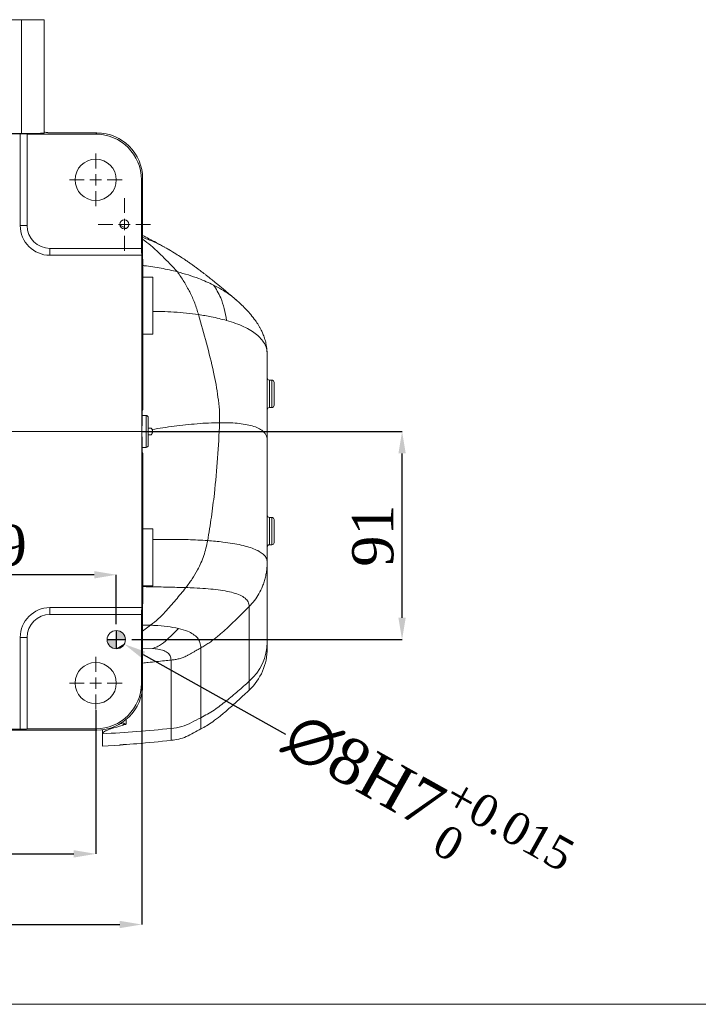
# Model space of a CAD drawing. Header units: millimetres. Extents: x 739 to 2567, y 424 to 1289.
# Tile 49 of 58: x 2304 to 2378, y 1121 to 1229. Entities that reach past the tile are written whole.
import ezdxf

# ---------------------------------------------------------------- set-up
doc = ezdxf.new("R2010")
doc.units = ezdxf.units.MM
doc.header["$PDSIZE"] = -1
doc.layers.add('5', color=7, linetype='Continuous', lineweight=35)
doc.layers.add('5剖面线层', color=2, linetype='Continuous')
doc.styles.add('SLDTEXTSTYLE0', font='TXT', dxfattribs={"width": 0.7})
doc.styles.get("Standard").update_dxf_attribs({"font": 'times.ttf'})
doc.dimstyles.new('SLDDIMSTYLE3', dxfattribs={"dimtxt": 3.5, "dimasz": 2.4, "dimexe": 0, "dimexo": 0.0625, "dimgap": 0.875, "dimtad": 2, "dimlfac": 2, "dimrnd": 1e-09, "dimzin": 12, "dimdsep": 46, "dimtxsty": 'SLDTEXTSTYLE0', "dimsah": 1, "dimcen": 0.09, "dimadec": 0, "dimazin": 3, "dimtfac": 1, "dimtdec": 3, "dimtofl": 0, "dimtmove": 0, "dimatfit": 3, "dimfxl": 1, "dimfrac": 2, "dimtolj": 1, "dimtzin": 12, "dimarcsym": 0})
doc.dimstyles.new('SLDDIMSTYLE4', dxfattribs={"dimtxt": 3.5, "dimasz": 2.4, "dimexe": 0, "dimexo": 0.0625, "dimgap": 0.875, "dimtad": 2, "dimlfac": 2, "dimrnd": 1e-09, "dimzin": 12, "dimdsep": 46, "dimtxsty": 'SLDTEXTSTYLE0', "dimsah": 1, "dimcen": 0.09, "dimadec": 0, "dimazin": 3, "dimtfac": 1, "dimtdec": 3, "dimtmove": 0, "dimatfit": 0, "dimfxl": 1, "dimfrac": 2, "dimtolj": 1, "dimtzin": 12, "dimarcsym": 0})
doc.dimstyles.new('副本 SLDDIMSTYLE5', dxfattribs={"dimtxt": 5, "dimasz": 2.4, "dimexe": 0, "dimexo": 0.0625, "dimgap": 0.875, "dimtad": 0, "dimtih": 1, "dimtoh": 1, "dimlfac": 4, "dimrnd": 1e-09, "dimdsep": 46, "dimtxsty": 'Standard', "dimsah": 1, "dimcen": 0, "dimadec": 0, "dimazin": 2, "dimtol": 1, "dimtp": 0.015, "dimtm": 1e-09, "dimtfac": 1, "dimtdec": 3, "dimtmove": 0, "dimatfit": 3, "dimfxl": 1, "dimfrac": 2, "dimtolj": 1, "dimtzin": 0, "dimarcsym": 0})

# ---------------------------------------------------------------- blocks, each defined once
blk = doc.blocks.new('*D100')
at = {"layer": '5', "color": 0, "lineweight": -2}
for p, q in [((2317.07, 1183.79), (2345.48, 1183.79)), ((2345.48, 1163.44), (2345.48, 1181.39)), ((2315.92, 1161.04), (2345.48, 1161.04))]:
    blk.add_line(p, q, dxfattribs=at)
at = {"layer": '5', "color": 0}
for points in [[(2345.88, 1181.39), (2345.08, 1181.39), (2345.48, 1183.79)], [(2345.08, 1163.44), (2345.88, 1163.44), (2345.48, 1161.04)]]:
    blk.add_solid(points, dxfattribs=at)
at = {"layer": 'Defpoints', "color": 0}
for p in [(2317.01, 1183.79), (2345.48, 1183.79), (2315.86, 1161.04)]:
    blk.add_point(p, dxfattribs=at)
at = {"layer": '5', "color": 0, "lineweight": 5, "insert": (2340.02, 1172.41), "char_height": 4.5, "attachment_point": 2, "rotation": 90}
blk.add_mtext('\\A1;91', dxfattribs=at)
blk = doc.blocks.new('*D102')
at = {"layer": '5', "color": 0, "lineweight": -2}
for p, q in [((2284.48, 1151.32), (2284.48, 1168.13)), ((2311.83, 1168.13), (2286.88, 1168.13)), ((2314.23, 1162.73), (2314.23, 1168.13))]:
    blk.add_line(p, q, dxfattribs=at)
at = {"layer": '5', "color": 0}
for points in [[(2286.88, 1168.53), (2286.88, 1167.73), (2284.48, 1168.13)], [(2311.83, 1167.73), (2311.83, 1168.53), (2314.23, 1168.13)]]:
    blk.add_solid(points, dxfattribs=at)
at = {"layer": 'Defpoints', "color": 0}
for p in [(2284.48, 1168.13), (2314.23, 1162.66), (2284.48, 1151.26)]:
    blk.add_point(p, dxfattribs=at)
at = {"layer": '5', "color": 0, "lineweight": 5, "insert": (2299.36, 1173.6), "char_height": 4.5, "attachment_point": 2}
blk.add_mtext('\\A1;119', dxfattribs=at)
blk = doc.blocks.new('*D107')
at = {"layer": '5', "color": 0, "lineweight": -2}
for p, q in [((2256.98, 1153.35), (2256.98, 1137.63)), ((2311.98, 1153.35), (2311.98, 1137.63)), ((2290.15, 1144.83), (2278.81, 1144.83)), ((2278.81, 1144.83), (2278.81, 1138.51)), ((2290.15, 1138.51), (2290.15, 1144.83)), ((2278.81, 1138.51), (2290.15, 1138.51)), ((2259.38, 1137.63), (2309.58, 1137.63))]:
    blk.add_line(p, q, dxfattribs=at)
at = {"layer": '5', "color": 0}
for points in [[(2259.38, 1138.03), (2259.38, 1137.23), (2256.98, 1137.63)], [(2309.58, 1137.23), (2309.58, 1138.03), (2311.98, 1137.63)]]:
    blk.add_solid(points, dxfattribs=at)
at = {"layer": 'Defpoints', "color": 0}
for p in [(2256.98, 1153.41), (2311.98, 1153.41), (2311.98, 1137.63)]:
    blk.add_point(p, dxfattribs=at)
at = {"layer": '5', "color": 0, "lineweight": 5, "insert": (2284.48, 1143.96), "char_height": 4.5, "attachment_point": 2}
blk.add_mtext('\\A1;220', dxfattribs=at)
blk = doc.blocks.new('*D108')
at = {"layer": '5', "color": 0, "lineweight": -2}
for p, q in [((2317.01, 1164.48), (2317.01, 1129.91)), ((2251.98, 1156.22), (2251.98, 1129.91)), ((2290.16, 1137.11), (2278.83, 1137.11)), ((2278.83, 1137.11), (2278.83, 1130.78)), ((2290.16, 1130.78), (2290.16, 1137.11)), ((2254.38, 1129.91), (2314.61, 1129.91)), ((2278.83, 1130.78), (2290.16, 1130.78))]:
    blk.add_line(p, q, dxfattribs=at)
at = {"layer": '5', "color": 0}
for points in [[(2254.38, 1130.31), (2254.38, 1129.51), (2251.98, 1129.91)], [(2314.61, 1129.51), (2314.61, 1130.31), (2317.01, 1129.91)]]:
    blk.add_solid(points, dxfattribs=at)
at = {"layer": 'Defpoints', "color": 0}
for p in [(2317.01, 1164.54), (2251.98, 1156.29), (2317.01, 1129.91)]:
    blk.add_point(p, dxfattribs=at)
at = {"layer": '5', "color": 0, "lineweight": 5, "insert": (2284.5, 1136.24), "char_height": 4.5, "attachment_point": 2}
blk.add_mtext('\\A1;260', dxfattribs=at)
blk = doc.blocks.new('SW_CENTERMARKSYMBOL_1')
at = {"layer": '5', "color": 0, "lineweight": 5}
for p, q in [((0, 2.5), (0, 5.75)), ((-2.5, 0), (-5.75, 0)), ((0, 0), (-1.25, 0)), ((0, 0), (0, 1.25)), ((0, 0), (0, -1.25)), ((0, 0), (1.25, 0)), ((2.5, 0), (5.75, 0)), ((0, -2.5), (0, -5.75))]:
    blk.add_line(p, q, dxfattribs=at)
blk = doc.blocks.new('*D136')
at = {"color": 0, "lineweight": -2}
blk.add_line((2332.76, 1150.67), (2317.2, 1159.38), dxfattribs=at)
at = {"color": 0}
blk.add_solid([(2317.4, 1159.73), (2317, 1159.03), (2315.11, 1160.55)], dxfattribs=at)
at = {"layer": 'Defpoints', "color": 0}
for p in [(2313.36, 1161.53), (2315.11, 1160.55)]:
    blk.add_point(p, dxfattribs=at)
at = {"color": 0, "insert": (2347.99, 1143.13), "char_height": 5, "attachment_point": 5, "rotation": 330.7595}
blk.add_mtext('\\A1;{\\A1;∅8H7{}{\\H0.71x;\\C2;\\S+0.015^  0;}}', dxfattribs=at)

msp = doc.modelspace()

# ---------------------------------------------------------------- hatches: boundary and pattern name
at = {"layer": '5剖面线层'}
h = msp.add_hatch(color=0, dxfattribs=at)
h.dxf.hatch_style = 1
h.paths.add_polyline_path([(2314.233334, 1162.038518, -0.4142135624), (2315.233334, 1161.038518), (2314.233334, 1161.038518)])
h.paths.add_polyline_path([(2313.233334, 1161.038518), (2314.233334, 1161.038518), (2314.233334, 1160.053682), (2314.233334, 1160.038518, -0.4142135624)])

# ---------------------------------------------------------------- linework, layer by layer
at = {"color": 7, "linetype": 'Continuous', "lineweight": 5}
for p, q in [((2265.108334, 1228.788518), (2303.858334, 1228.788518)), ((2303.858334, 1216.34089), (2303.858334, 1228.788518)), ((2303.858334, 1228.788518), (2306.358334, 1228.788518)), ((2306.358334, 1228.788518), (2306.358334, 1216.406354)), ((2303.858334, 1216.34089), (2265.108334, 1216.34089)), ((2265.233334, 1216.314704), (2303.733334, 1216.314704)), ((2303.733334, 1206.288518), (2303.733334, 1216.314704)), ((2304.483334, 1216.295064), (2304.483334, 1216.288518)), ((2304.483334, 1216.288518), (2311.985047, 1216.288518)), ((2304.483334, 1206.288518), (2304.483334, 1216.288518)), ((2306.73334, 1216.419447), (2312.115977, 1216.419447)), ((2311.985047, 1216.288518), (2312.115977, 1216.419447)), ((2317.114264, 1211.421161), (2316.983334, 1211.290231)), ((2316.983334, 1211.290231), (2316.983334, 1203.788518)), ((2317.114264, 1211.421161), (2317.114264, 1202.623557)), ((2303.733334, 1206.288518), (2304.483334, 1206.288518)), ((2316.983334, 1203.788518), (2306.983334, 1203.788518)), ((2306.983334, 1203.038518), (2306.983334, 1203.788518)), ((2317.00952, 1203.038518), (2306.983334, 1203.038518)), ((2316.983334, 1203.788518), (2316.989881, 1203.788518)), ((2317.00952, 1203.038518), (2317.00952, 1164.538518)), ((2317.114264, 1202.623557), (2317.127357, 1202.619777)), ((2317.127357, 1202.619777), (2317.127357, 1199.550079)), ((2318.233334, 1200.663518), (2317.127357, 1200.663518)), ((2318.233334, 1194.413518), (2318.233334, 1200.663518)), ((2317.127357, 1199.550079), (2317.127357, 1186.173366)), ((2317.127357, 1194.413518), (2318.233334, 1194.413518)), ((2330.733334, 1192.227042), (2330.733334, 1182.837972)), ((2331.233334, 1189.403101), (2330.983334, 1189.403101)), ((2331.483334, 1189.153101), (2331.483334, 1186.653101)), ((2317.08412, 1186.091282), (2317.127357, 1186.173366)), ((2330.983334, 1186.403101), (2331.233334, 1186.403101)), ((2317.483334, 1185.538518), (2317.060966, 1185.538518)), ((2317.733334, 1185.288518), (2317.733334, 1182.288518)), ((2317.994206, 1184.163518), (2317.733334, 1184.163518)), ((2317.733334, 1183.413518), (2317.990794, 1183.413518)), ((2330.733334, 1182.837972), (2330.733334, 1169.503268)), ((2317.060966, 1182.038518), (2317.483334, 1182.038518)), ((2317.127357, 1181.40367), (2317.084281, 1181.485405)), ((2317.127357, 1181.40367), (2317.127357, 1168.026956)), ((2331.233334, 1174.403101), (2330.983334, 1174.403101)), ((2331.483334, 1174.153101), (2331.483334, 1171.653101)), ((2318.233334, 1173.163518), (2317.127357, 1173.163518)), ((2318.233334, 1166.913518), (2318.233334, 1173.163518)), ((2330.983334, 1171.403101), (2331.233334, 1171.403101)), ((2330.733334, 1169.503268), (2330.733334, 1160.761551)), ((2317.127357, 1168.026956), (2317.127357, 1164.957259)), ((2317.127357, 1166.913518), (2318.233334, 1166.913518)), ((2306.983334, 1163.788518), (2306.983334, 1164.538518)), ((2306.983334, 1164.538518), (2317.00952, 1164.538518)), ((2317.127357, 1164.957259), (2317.114264, 1164.953479)), ((2317.114264, 1164.953479), (2317.114264, 1156.155875)), ((2328.776283, 1164.665689), (2328.776283, 1156.496382)), ((2306.983334, 1163.788518), (2316.983334, 1163.788518)), ((2316.983334, 1163.788518), (2316.983334, 1156.286804)), ((2316.989881, 1163.788518), (2316.983334, 1163.788518)), ((2304.483334, 1161.288518), (2303.733334, 1161.288518)), ((2303.733334, 1151.262332), (2303.733334, 1161.288518)), ((2304.483334, 1151.288518), (2304.483334, 1161.288518)), ((2323.483334, 1160.142862), (2323.483334, 1152.508722)), ((2320.233334, 1158.811917), (2320.233334, 1151.335263)), ((2316.983334, 1156.286804), (2317.114264, 1156.155875)), ((2328.775409, 1155.546263), (2328.775402, 1155.545586)), ((2303.733334, 1151.262332), (2265.233334, 1151.262332)), ((2306.733334, 1151.144495), (2300.244895, 1151.144495)), ((2311.985047, 1151.288518), (2304.483334, 1151.288518)), ((2304.483334, 1151.288518), (2304.483334, 1151.281971)), ((2306.73334, 1151.157588), (2306.733334, 1151.144495)), ((2312.115977, 1151.157588), (2306.73334, 1151.157588)), ((2312.115977, 1151.157588), (2311.985047, 1151.288518)), ((2312.733334, 1151.195838), (2312.733334, 1150.748403)), ((2312.733334, 1149.416762), (2312.733334, 1150.748406)), ((2312.733334, 1149.416776), (2314.608334, 1149.523436))]:
    msp.add_line(p, q, dxfattribs=at)
at = {"color": 8, "linetype": 'Continuous', "lineweight": 5}
for p, q in [((2314.58408, 1206.387082), (2315.298487, 1205.961375)), ((2330.983334, 1189.403101), (2330.983334, 1186.403101)), ((2331.233334, 1186.403101), (2331.233334, 1189.403101)), ((2317.483334, 1182.038518), (2317.483334, 1185.538518)), ((2330.983334, 1174.403101), (2330.983334, 1171.403101)), ((2331.233334, 1171.403101), (2331.233334, 1174.403101)), ((2317.978197, 1162.620845), (2317.114264, 1162.639086)), ((2317.978197, 1162.620845), (2317.114264, 1161.964376)), ((2318.182316, 1160.081759), (2317.114264, 1160.099671)), ((2323.483334, 1152.508966), (2323.483334, 1151.289629)), ((2315.329097, 1152.326829), (2315.329097, 1151.837939)), ((2320.233334, 1150.061157), (2320.233334, 1151.335284))]:
    msp.add_line(p, q, dxfattribs=at)
for p, q in [((2313.233334, 1161.038518), (2315.233334, 1161.038518)), ((2314.233334, 1162.038518), (2314.233334, 1160.038518))]:
    msp.add_line(p, q)
at = {"color": 3, "lineweight": 5}
msp.add_lwpolyline([(2183.34566, 1270.321794), (2515.241995, 1270.321794), (2515.241995, 1121.189255), (2183.34566, 1121.189255)], close=True, dxfattribs=at)
at = {"color": 7, "linetype": 'Continuous', "lineweight": 5}
for centre, radius in [((2311.983334, 1211.288518), 2.25), ((2315.114264, 1206.419447), 0.5), ((2314.233334, 1161.038518), 1), ((2311.983334, 1156.288518), 2.25)]:
    msp.add_circle(centre, radius, dxfattribs=at)
for centre, radius, start, end in [((2321.108334, 1216.43254), 14.375, 179.87652932, 180.05218584), ((2306.983334, 1206.288518), 3.25, 180, 270), ((2306.983334, 1206.288518), 2.5, 180, 270), ((2330.983334, 1189.653101), 0.25, 180, 270), ((2331.233334, 1189.153101), 0.25, 0, 90), ((2330.983334, 1186.153101), 0.25, 90, 180), ((2331.233334, 1186.653101), 0.25, 270, 0), ((2317.483334, 1185.288518), 0.25, 0, 90), ((2317.483334, 1182.288518), 0.25, 270, 0), ((2330.983334, 1174.653101), 0.25, 180, 270), ((2331.233334, 1174.153101), 0.25, 0, 90), ((2330.983334, 1171.153101), 0.25, 90, 180), ((2331.233334, 1171.653101), 0.25, 270, 0), ((2306.983334, 1161.288518), 3.25, 90, 180), ((2306.983334, 1161.288518), 2.5, 90, 180), ((2325.025259, 1160.799096), 5.708199, 311.08129545, 359.62313562), ((2324.48337, 1160.076798), 6.249964, 313.4522404, 0.00079009)]:
    msp.add_arc(centre, radius, start, end, dxfattribs=at)
for centre, major_axis, ratio, start_param, end_param in [((2303.733334, 1216.295064), (0.75, 0), 0.0261859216, 0, 1.5707963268), ((2303.858334, 1216.406354), (2.5, 0), 0.0261859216, 4.7123889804, 6.2831853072), ((2308.858334, 1216.498005), (2.5, 0), 0.0261859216, 3.1415926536, 3.6964290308), ((2311.98162, 1211.286804), (-3.537957, -3.537957), 0.999315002, 2.3565371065, 3.9266482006), ((2312.11255, 1211.417733), (-3.537957, -3.537957), 0.999315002, 2.3565371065, 3.9266482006), ((2316.989881, 1203.038518), (0, 0.75), 0.0261859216, 4.7123889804, 6.2831853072), ((2317.107717, 1183.788518), (0, 2.5), 0.0261859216, 5.9784926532, 9.7294706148), ((2316.989881, 1164.538518), (0, 0.75), 0.0261859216, 3.1415926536, 4.7123889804), ((2311.98162, 1156.290232), (-3.537957, 3.537957), 0.999315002, 2.3565371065, 3.9266482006), ((2312.11255, 1156.159302), (-3.537957, 3.537957), 0.999315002, 2.3565371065, 3.9266482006), ((2303.733334, 1151.281971), (0.75, 0), 0.0261859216, 4.7123889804, 6.2831853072)]:
    msp.add_ellipse(centre, major_axis=major_axis, ratio=ratio, start_param=start_param, end_param=end_param, dxfattribs=at)
for points, knots in [([(2319.52426, 1203.926829), (2319.216397, 1204.093838), (2318.640937, 1204.406012), (2317.843946, 1204.830221), (2317.34509, 1205.093318), (2317.121168, 1205.208943), (2317.114264, 1205.212508)], [0, 0, 0, 0, 0.38178264, 0.7136325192, 0.9911699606, 1, 1, 1, 1]), ([(2320.009886, 1203.635663), (2319.884373, 1203.714541), (2319.432068, 1203.998791), (2318.636826, 1204.3795), (2317.793688, 1204.747614), (2317.291486, 1204.924614), (2317.114264, 1204.987076)], [0, 0, 0, 0, 0.1429395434, 0.515103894, 0.8288841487, 1, 1, 1, 1]), ([(2327.207999, 1198.285591), (2326.859815, 1198.581001), (2326.233578, 1199.112321), (2325.428114, 1199.777722), (2324.845082, 1200.24988), (2324.445908, 1200.567564), (2324.142043, 1200.806155), (2323.879366, 1201.009961), (2323.636264, 1201.196271), (2323.411993, 1201.366068), (2323.161479, 1201.553512), (2322.874804, 1201.764725), (2322.541642, 1202.005111), (2322.198062, 1202.247311), (2321.802022, 1202.519503), (2321.314644, 1202.843643), (2320.695607, 1203.237673), (2320.240063, 1203.511252), (2319.989148, 1203.66194)], [0, 0, 0, 0, 0.1266979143, 0.2278768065, 0.2938723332, 0.34038946, 0.3761319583, 0.4099543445, 0.4418751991, 0.471916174, 0.5003205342, 0.5461097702, 0.5951865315, 0.6488074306, 0.7054029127, 0.7821314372, 0.8799976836, 1, 1, 1, 1]), ([(2320.915296, 1201.238618), (2320.328361, 1201.37593), (2319.148015, 1201.652069), (2317.874665, 1201.866372), (2317.181552, 1201.914782), (2317.127357, 1201.918567)], [0, 0, 0, 0, 0.4769184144, 0.9590992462, 1, 1, 1, 1]), ([(2320.915296, 1201.238618), (2321.158876, 1200.883894), (2321.64729, 1200.172622), (2322.280078, 1199.031519), (2322.83345, 1197.831495), (2323.098639, 1196.983568), (2323.231816, 1196.557745)], [0, 0, 0, 0, 0.24603126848, 0.49332850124, 0.74555281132, 1, 1, 1, 1]), ([(2324.850987, 1199.79409), (2324.593226, 1199.917524), (2324.069626, 1200.16826), (2323.157181, 1200.536724), (2322.109949, 1200.907149), (2321.316804, 1201.127215), (2320.915296, 1201.238618)], [0, 0, 0, 0, 0.2091217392, 0.4247977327, 0.7088192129, 1, 1, 1, 1]), ([(2324.850987, 1199.79409), (2324.998191, 1199.578214), (2325.293611, 1199.14498), (2325.70311, 1198.298934), (2326.078629, 1197.252436), (2326.222713, 1196.366026), (2326.295339, 1195.919225)], [0, 0, 0, 0, 0.2073863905, 0.4161975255, 0.7057304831, 1, 1, 1, 1]), ([(2327.320887, 1198.180981), (2327.294371, 1198.206599), (2327.059963, 1198.433066), (2326.536325, 1198.811539), (2325.744237, 1199.330483), (2325.154229, 1199.636704), (2324.850987, 1199.79409)], [0, 0, 0, 0, 0.0383229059, 0.3387829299, 0.6601592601, 1, 1, 1, 1]), ([(2330.701762, 1192.69748), (2330.674718, 1192.934649), (2330.624029, 1193.37918), (2330.459602, 1193.963504), (2330.279213, 1194.441829), (2330.10351, 1194.819414), (2329.937692, 1195.131949), (2329.720665, 1195.501895), (2329.398548, 1195.983638), (2328.968665, 1196.53236), (2328.469975, 1197.090704), (2327.924659, 1197.643426), (2327.519999, 1198.007904), (2327.301936, 1198.204314)], [0, 0, 0, 0, 0.099591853, 0.1866681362, 0.2610116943, 0.3217139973, 0.3677693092, 0.4102998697, 0.5000858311, 0.6248961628, 0.7300035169, 0.8545044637, 1, 1, 1, 1]), ([(2323.231816, 1196.557745), (2322.787686, 1196.616285), (2321.902659, 1196.732939), (2320.549491, 1196.839668), (2319.326569, 1196.901106), (2318.552435, 1196.904566), (2318.233334, 1196.905992)], [0, 0, 0, 0, 0.2740118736, 0.5460301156, 0.8128715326, 1, 1, 1, 1]), ([(2323.231816, 1196.557745), (2323.520628, 1195.517522), (2324.098179, 1193.437347), (2324.878319, 1190.439747), (2325.302238, 1187.995576), (2325.529283, 1186.152379), (2325.53077, 1185.2167), (2325.531513, 1184.749157)], [0, 0, 0, 0, 0.27123866, 0.5424064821, 0.7699046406, 0.8850251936, 1, 1, 1, 1]), ([(2326.295339, 1195.919225), (2325.743026, 1196.063), (2324.753767, 1196.320519), (2323.698095, 1196.485066), (2323.231816, 1196.557745)], [0, 0, 0, 0, 0.5583102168, 1, 1, 1, 1]), ([(2330.733334, 1192.227042), (2330.71603, 1192.438373), (2330.679551, 1192.883898), (2330.430547, 1193.43337), (2330.060681, 1193.947521), (2329.561657, 1194.412989), (2328.930003, 1194.850543), (2328.164831, 1195.25198), (2327.275999, 1195.618407), (2326.626503, 1195.81764), (2326.295339, 1195.919225)], [0, 0, 0, 0, 0.0893409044, 0.1883469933, 0.2968442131, 0.4143122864, 0.5400149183, 0.6862339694, 0.8400177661, 1, 1, 1, 1]), ([(2330.69899, 1192.697301), (2330.702761, 1192.67596), (2330.730299, 1192.520113), (2330.731928, 1192.362808), (2330.733334, 1192.227042)], [0, 0, 0, 0, 0.136930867, 1, 1, 1, 1]), ([(2325.531513, 1184.749157), (2325.131791, 1184.740621), (2324.332492, 1184.723551), (2323.085728, 1184.638524), (2321.826691, 1184.519931), (2320.575044, 1184.369735), (2319.360517, 1184.199925), (2318.548791, 1184.0659), (2318.158122, 1184.001396)], [0, 0, 0, 0, 0.1762957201, 0.3525273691, 0.525869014, 0.6934722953, 0.8524736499, 1, 1, 1, 1]), ([(2325.531513, 1184.749157), (2325.464363, 1183.461482), (2325.330071, 1180.886286), (2325.0208, 1177.442356), (2324.647057, 1174.433315), (2324.366348, 1172.720314), (2324.225883, 1171.863143)], [0, 0, 0, 0, 0.29966522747, 0.59929474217, 0.79949037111, 1, 1, 1, 1]), ([(2330.733334, 1182.837972), (2330.72357, 1182.956285), (2330.70301, 1183.205411), (2330.560909, 1183.498322), (2330.30676, 1183.812067), (2329.8852, 1184.103985), (2329.274081, 1184.356385), (2328.532516, 1184.542247), (2327.679197, 1184.667549), (2326.731791, 1184.737241), (2325.999927, 1184.752136), (2325.590483, 1184.749532), (2325.531513, 1184.749157)], [0, 0, 0, 0, 0.0546096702, 0.1149883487, 0.1811194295, 0.290600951, 0.4113786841, 0.5419466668, 0.6806066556, 0.8255447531, 0.9748739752, 1, 1, 1, 1]), ([(2317.990794, 1183.413518), (2318.015604, 1183.418576), (2318.065276, 1183.428704), (2318.130629, 1183.508265), (2318.175713, 1183.622028), (2318.194923, 1183.749793), (2318.191237, 1183.870002), (2318.174992, 1183.952112), (2318.161434, 1183.991722), (2318.158122, 1184.001396)], [0, 0, 0, 0, 0.18499301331, 0.37038621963, 0.54263563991, 0.69313661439, 0.82763265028, 0.95790013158, 1, 1, 1, 1]), ([(2318.158122, 1184.001396), (2318.142981, 1184.034633), (2318.112752, 1184.100993), (2318.053624, 1184.15382), (2318.013171, 1184.160422), (2317.994206, 1184.163518)], [0, 0, 0, 0, 0.3477028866, 0.6942063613, 1, 1, 1, 1]), ([(2324.225883, 1171.863143), (2324.104721, 1171.310935), (2323.862445, 1170.206738), (2323.22378, 1168.822821), (2322.54918, 1167.66135), (2322.078769, 1167.040564), (2321.842567, 1166.728855)], [0, 0, 0, 0, 0.2958132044, 0.5915103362, 0.794889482, 1, 1, 1, 1]), ([(2330.733334, 1169.503268), (2330.714008, 1169.64561), (2330.672731, 1169.949634), (2330.394846, 1170.305568), (2329.979694, 1170.632601), (2329.413158, 1170.918882), (2328.711765, 1171.169734), (2327.882803, 1171.385135), (2326.935613, 1171.565853), (2325.723572, 1171.738504), (2324.787724, 1171.816386), (2324.225883, 1171.863143)], [0, 0, 0, 0, 0.0690850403, 0.1475565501, 0.2355635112, 0.3329012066, 0.4391545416, 0.5537786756, 0.6761456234, 0.8055721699, 1, 1, 1, 1]), ([(2330.733334, 1169.503268), (2330.728836, 1169.310749), (2330.720266, 1168.943922), (2330.653516, 1168.402939), (2330.55235, 1167.882695), (2330.410267, 1167.368615), (2330.187278, 1166.748753), (2329.848513, 1166.051876), (2329.365557, 1165.3069), (2328.971783, 1164.87842), (2328.776283, 1164.665689)], [0, 0, 0, 0, 0.107913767, 0.2056190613, 0.3051961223, 0.4048568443, 0.5043601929, 0.6741888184, 0.8382424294, 1, 1, 1, 1]), ([(2321.842567, 1166.728855), (2321.475603, 1166.277261), (2320.741584, 1165.373962), (2319.743947, 1164.224151), (2318.835266, 1163.286416), (2318.264699, 1162.843333), (2317.978197, 1162.620845)], [0, 0, 0, 0, 0.308547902, 0.6171720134, 0.8077684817, 1, 1, 1, 1]), ([(2328.776283, 1164.665689), (2328.75009, 1164.838328), (2328.695068, 1165.200977), (2328.318496, 1165.590912), (2327.765596, 1165.91739), (2327.028506, 1166.172506), (2326.138063, 1166.370266), (2325.113467, 1166.517687), (2323.976988, 1166.623333), (2322.87518, 1166.689571), (2322.148346, 1166.717222), (2321.842567, 1166.728855)], [0, 0, 0, 0, 0.0843950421, 0.1772809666, 0.2790646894, 0.389492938, 0.507902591, 0.6333739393, 0.7648234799, 0.901061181, 1, 1, 1, 1]), ([(2328.776283, 1164.665689), (2328.533206, 1164.421854), (2328.06979, 1163.956994), (2327.369103, 1163.269166), (2326.671636, 1162.601546), (2326.067169, 1162.0469), (2325.562303, 1161.606644), (2325.170137, 1161.280278), (2324.765542, 1160.964544), (2324.354615, 1160.67008), (2323.926335, 1160.395521), (2323.632172, 1160.22775), (2323.483334, 1160.142862)], [0, 0, 0, 0, 0.1478718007, 0.2819107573, 0.421691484, 0.5625261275, 0.6342009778, 0.7093727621, 0.7816249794, 0.8545736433, 0.9264184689, 1, 1, 1, 1]), ([(2321.036871, 1162.261611), (2320.636163, 1162.339165), (2319.819188, 1162.497283), (2318.757817, 1162.581758), (2318.127219, 1162.613373), (2317.978197, 1162.620845)], [0, 0, 0, 0, 0.42367747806, 0.86380483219, 1, 1, 1, 1]), ([(2321.036871, 1162.261611), (2320.696706, 1161.926153), (2320.087262, 1161.325143), (2319.339754, 1160.619013), (2318.707652, 1160.251147), (2318.358471, 1160.138558), (2318.182316, 1160.081759)], [0, 0, 0, 0, 0.3822295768, 0.6848078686, 0.8409915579, 1, 1, 1, 1]), ([(2323.483334, 1160.142862), (2323.46283, 1160.348726), (2323.420975, 1160.768947), (2323.11441, 1161.251259), (2322.653943, 1161.65134), (2321.977084, 1162.006418), (2321.381235, 1162.168144), (2321.036871, 1162.261611)], [0, 0, 0, 0, 0.1716381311, 0.3503558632, 0.5372025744, 0.7325312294, 1, 1, 1, 1]), ([(2320.233334, 1158.811917), (2320.209432, 1158.980286), (2320.159873, 1159.329386), (2319.807642, 1159.66989), (2319.284942, 1159.914049), (2318.715185, 1160.034065), (2318.319855, 1160.069449), (2318.182316, 1160.081759)], [0, 0, 0, 0, 0.1941839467, 0.4026261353, 0.6277738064, 0.8704998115, 1, 1, 1, 1]), ([(2323.483334, 1160.142862), (2323.35472, 1160.069616), (2323.197399, 1159.980021), (2323.005194, 1159.868897), (2322.897017, 1159.806153), (2322.804481, 1159.752402), (2322.657031, 1159.666881), (2322.46879, 1159.55802), (2322.203162, 1159.410017), (2321.894747, 1159.249986), (2321.531935, 1159.087026), (2321.110006, 1158.947423), (2320.674418, 1158.858906), (2320.380378, 1158.827582), (2320.233334, 1158.811917)], [0, 0, 0, 0, 0.1250727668, 0.15298831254, 0.18761232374, 0.23075079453, 0.24341879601, 0.33165536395, 0.41450467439, 0.50035176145, 0.62522933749, 0.75019190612, 0.87507587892, 1, 1, 1, 1]), ([(2330.733334, 1160.761551), (2330.733334, 1160.593689), (2330.733334, 1160.239614), (2330.733334, 1160.045156), (2330.733334, 1160.094642), (2330.733334, 1160.102589)], [0, 0, 0, 0, 0.4307432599, 0.9085808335, 1, 1, 1, 1]), ([(2323.483334, 1152.508722), (2323.974518, 1152.775291), (2324.957909, 1153.308985), (2326.264987, 1154.339044), (2327.53617, 1155.400727), (2328.362882, 1156.131138), (2328.776283, 1156.496382)], [0, 0, 0, 0, 0.2496021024, 0.4997243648, 0.7498352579, 1, 1, 1, 1]), ([(2323.483334, 1151.28853), (2323.686666, 1151.397995), (2324.131306, 1151.63737), (2324.84012, 1152.103007), (2325.660722, 1152.732267), (2326.610572, 1153.538612), (2327.681362, 1154.504802), (2328.427769, 1155.206804), (2328.820097, 1155.575793)], [0, 0, 0, 0, 0.1008502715, 0.2205360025, 0.3699842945, 0.5523660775, 0.7647133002, 1, 1, 1, 1]), ([(2320.233332, 1151.335263), (2320.623434, 1151.382182), (2321.402997, 1151.475943), (2322.457403, 1151.982569), (2323.140964, 1152.333136), (2323.483334, 1152.508722)], [0, 0, 0, 0, 0.3333149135, 0.6660821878, 1, 1, 1, 1]), ([(2312.733334, 1150.748401), (2313.985628, 1150.819709), (2316.490332, 1150.962332), (2318.985629, 1151.210949), (2320.233336, 1151.335263)], [0, 0, 0, 0, 0.4999765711, 1, 1, 1, 1]), ([(2315.177883, 1151.757736), (2314.77409, 1151.640974), (2314.135994, 1151.45646), (2313.428404, 1151.225288), (2313.047076, 1151.062522), (2312.823308, 1150.926644), (2312.73821, 1150.816999), (2312.734105, 1150.758671), (2312.733383, 1150.748403)], [0, 0, 0, 0, 0.3968052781, 0.6270540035, 0.7443721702, 0.8610244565, 0.9755344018, 1, 1, 1, 1]), ([(2315.329097, 1151.837939), (2315.328523, 1151.83738), (2315.313885, 1151.823147), (2315.278165, 1151.79306), (2315.212587, 1151.76996), (2315.177883, 1151.757736)], [0, 0, 0, 0, 0.0188686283, 0.4807785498, 1, 1, 1, 1]), ([(2320.233334, 1150.038561), (2320.513458, 1150.069225), (2321.080161, 1150.131259), (2321.903654, 1150.43491), (2322.687078, 1150.857841), (2323.217043, 1151.144515), (2323.483334, 1151.28856)], [0, 0, 0, 0, 0.24010073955, 0.48573337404, 0.74159693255, 1, 1, 1, 1]), ([(2314.608334, 1149.523436), (2314.650513, 1149.526195), (2314.734874, 1149.531713), (2314.84784, 1149.538515), (2314.930943, 1149.543283), (2314.975798, 1149.545745), (2314.976486, 1149.545781), (2314.97667, 1149.54579)], [0, 0, 0, 0, 0.229387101, 0.4587851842, 0.68789889, 0.9166078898, 1, 1, 1, 1]), ([(2314.978518, 1149.545891), (2314.97982, 1149.545961), (2314.984864, 1149.546236), (2314.94999, 1149.544331), (2314.877315, 1149.540209), (2314.780793, 1149.534521), (2314.707956, 1149.529856), (2314.676354, 1149.527832)], [0, 0, 0, 0, 0.0844704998, 0.3273893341, 0.5703697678, 0.8135979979, 1, 1, 1, 1]), ([(2314.975267, 1149.566376), (2315.479197, 1149.598535), (2317.235661, 1149.710627), (2318.985515, 1149.902055), (2320.233334, 1150.038562)], [0, 0, 0, 0, 0.2869007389, 1, 1, 1, 1])]:
    msp.add_open_spline(points, degree=3, knots=knots, dxfattribs=at)
at = {"color": 8, "linetype": 'Continuous', "lineweight": 5}
for points, knots in [([(2317.114264, 1204.796505), (2317.417264, 1204.568574), (2318.178382, 1203.996024), (2319.441022, 1202.800632), (2320.374072, 1201.812052), (2320.915296, 1201.238618)], [0, 0, 0, 0, 0.2173741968, 0.5460310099, 1, 1, 1, 1]), ([(2324.225883, 1171.863143), (2323.517327, 1171.903413), (2322.068125, 1171.985776), (2320.055723, 1172.009705), (2318.742256, 1171.980584), (2318.233334, 1171.969301)], [0, 0, 0, 0, 0.3694817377, 0.7556963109, 1, 1, 1, 1]), ([(2321.842567, 1166.728855), (2321.195122, 1166.747427), (2319.895822, 1166.784696), (2318.305473, 1166.804614), (2317.385205, 1166.829569), (2317.127357, 1166.836562)], [0, 0, 0, 0, 0.41689001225, 0.836619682, 1, 1, 1, 1]), ([(2315.060031, 1160.502864), (2314.820418, 1160.358655), (2314.55081, 1160.196395), (2314.26421, 1160.067562), (2314.232326, 1160.053229)], [0, 0, 0, 0, 0.88874966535, 1, 1, 1, 1]), ([(2320.233334, 1158.811917), (2319.984773, 1158.785721), (2319.45308, 1158.729685), (2318.618166, 1158.640771), (2317.827204, 1158.555342), (2317.31904, 1158.502933), (2317.114264, 1158.481813)], [0, 0, 0, 0, 0.2390609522, 0.5113718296, 0.8030964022, 1, 1, 1, 1]), ([(2328.775402, 1155.545586), (2328.775379, 1155.542221), (2328.77528, 1155.528176), (2328.775289, 1155.619655), (2328.775473, 1155.817311), (2328.77592, 1156.107624), (2328.776161, 1156.365957), (2328.776282, 1156.495497)], [0, 0, 0, 0, 0.0770815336, 0.321708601, 0.5663375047, 0.7825400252, 1, 1, 1, 1]), ([(2315.177883, 1151.757736), (2315.169648, 1151.758504), (2315.104571, 1151.764572), (2314.994779, 1151.793134), (2314.859371, 1151.850555), (2314.78944, 1151.900064), (2314.750733, 1151.927466)], [0, 0, 0, 0, 0.0435584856, 0.344233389, 0.6370376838, 1, 1, 1, 1]), ([(2314.922269, 1152.061134), (2314.928242, 1152.051463), (2314.962854, 1151.995424), (2315.021707, 1151.924398), (2315.100016, 1151.858462), (2315.148654, 1151.831316), (2315.184209, 1151.81838), (2315.217585, 1151.81308), (2315.244561, 1151.812724), (2315.270024, 1151.816165), (2315.300209, 1151.824215), (2315.317579, 1151.832467), (2315.329097, 1151.837939)], [0, 0, 0, 0, 0.08727055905, 0.50572029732, 0.66973539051, 0.74203533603, 0.80742790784, 0.84020556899, 0.86983529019, 0.90297779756, 0.93566517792, 1, 1, 1, 1])]:
    msp.add_open_spline(points, degree=3, knots=knots, dxfattribs=at)
at = {"layer": '5', "color": 1, "lineweight": 5}
msp.add_line((2251.957148, 1183.788518), (2317.00952, 1183.788518), dxfattribs=at)

# ---------------------------------------------------------------- block references
at = {"layer": '5', "lineweight": 5, "xscale": 0.5, "yscale": 0.5, "zscale": 0.5}
for p in [(2311.983334, 1211.288518), (2315.114264, 1206.419447), (2311.983334, 1156.288518)]:
    msp.add_blockref('SW_CENTERMARKSYMBOL_1', p, dxfattribs=at)

# ---------------------------------------------------------------- dimensions: what is measured, and where the dimension line sits
dim = msp.add_diameter_dim_2p(p1=(2313.360757, 1161.526994), p2=(2315.105911, 1160.550041), text='{\\A1;<>H7{}{\\H0.71x;\\C2;\\S+0.015^  0;}}', dimstyle='副本 SLDDIMSTYLE5', override={"dimgap": 0.875, "dimtad": 0, "dimtih": 0, "dimtoh": 0, "dimdec": 2, "dimlfac": 4, "dimpost": '', "dimcen": 0, "dimse1": 0, "dimse2": 0, "dimsd1": 0, "dimsd2": 0, "dimtol": 0, "dimlim": 0, "dimtp": 0.015, "dimtm": 0, "dimtdec": 3, "dimtix": 0, "dimtofl": 0, "dimatfit": 3, "dimtvp": 0.1, "dimfrac": 0})
dim.commit()
dim.dimension.update_dxf_attribs({"geometry": '*D136', "text_midpoint": (2347.567285, 1142.377872), "dimtype": 163})
at = {"layer": '5', "lineweight": 5}
dim = msp.add_linear_dim(base=(2345.483334, 1183.788518), p1=(2315.858334, 1161.038518), p2=(2317.00952, 1183.788518), angle=90, text='91', dimstyle='SLDDIMSTYLE3', override={"dimtxt": 4.5, "dimgap": 0.875, "dimtad": 1, "dimdec": 2, "dimlfac": 2, "dimpost": '<>', "dimtxsty": 'Standard', "dimse1": 0, "dimse2": 0, "dimsd1": 0, "dimsd2": 0, "dimtofl": 0, "dimtvp": 0.1, "dimfrac": 0}, dxfattribs=at)
dim.commit()
dim.dimension.update_dxf_attribs({"geometry": '*D100', "text_midpoint": (2345.483334, 1172.413518), "dimtype": 160})
for base, p1, p2, text, dimstyle, override, picture, middle in [((2284.483334, 1168.13077), (2314.233334, 1162.663518), (2284.483334, 1151.262332), '119', 'SLDDIMSTYLE4', {"dimtxt": 4.5, "dimgap": 0.875, "dimtad": 2, "dimdec": 2, "dimlfac": 2, "dimpost": '<>', "dimtxsty": 'Standard', "dimse1": 0, "dimse2": 0, "dimsd1": 0, "dimsd2": 0, "dimtofl": 1, "dimtvp": 0.1, "dimfrac": 0}, '*D102', (2299.358334, 1168.13077)), ((2317.00952, 1129.909677), (2251.983334, 1156.286804), (2317.00952, 1164.538518), '260', 'SLDDIMSTYLE3', {"dimtxt": 4.5, "dimgap": -0.875, "dimtad": 1, "dimdec": 0, "dimlfac": 2, "dimpost": '<>', "dimtxsty": 'Standard', "dimse1": 0, "dimse2": 0, "dimsd1": 0, "dimsd2": 0, "dimtofl": 0, "dimtvp": 0.1, "dimfrac": 0}, '*D108', (2284.496249, 1129.909677)), ((2311.983334, 1137.63017), (2256.983334, 1153.413518), (2311.983334, 1153.413518), '220', 'SLDDIMSTYLE3', {"dimtxt": 4.5, "dimgap": -0.875, "dimtad": 1, "dimdec": 2, "dimlfac": 2, "dimpost": '<>', "dimtxsty": 'Standard', "dimse1": 0, "dimse2": 0, "dimsd1": 0, "dimsd2": 0, "dimtofl": 0, "dimtvp": 0.1, "dimfrac": 0}, '*D107', (2284.483334, 1137.63017))]:
    dim = msp.add_linear_dim(base=base, p1=p1, p2=p2, text=text, dimstyle=dimstyle, override=override, dxfattribs=at)
    dim.commit()
    dim.dimension.update_dxf_attribs({"geometry": picture, "text_midpoint": middle, "dimtype": 160})

doc.saveas('drawing.dxf')
